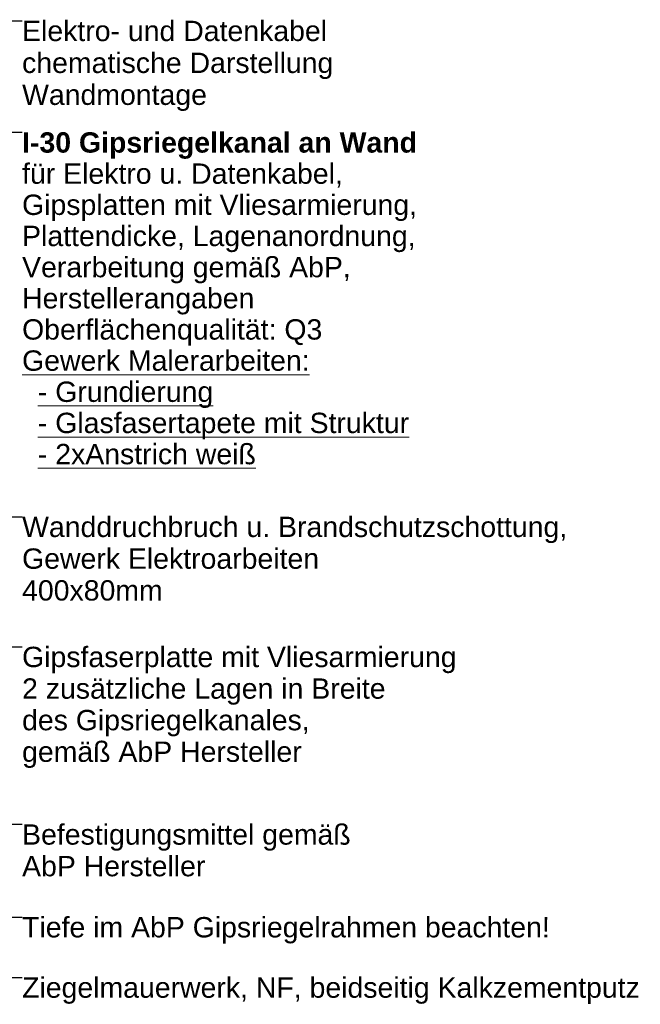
# Model space of a CAD drawing. Header units: metres. Extents: x -0.7 to 35.4, y 5.7 to 9.1.
# Tile 22 of 47: x 16.131 to 16.68, y 5.706 to 6.577. Entities that reach past the tile are written whole.
import ezdxf

# ---------------------------------------------------------------- set-up
doc = ezdxf.new("R2010")
doc.units = ezdxf.units.M
doc.header["$MEASUREMENT"] = 0
doc.layers.add('152 - Bemaßung_ Beschriftung.Ausbau', color=7, linetype='Continuous')
doc.styles.add('ERSTELLTER_STIL_1', font='txt')
doc.styles.add('ERSTELLTER_STIL_2', font='txt')
doc.dimstyles.new('ERSTELLTER_STIL__3', dxfattribs={"dimtxt": 0.18, "dimasz": 0.00912, "dimexe": 0.18, "dimexo": 0.0625, "dimgap": 0, "dimtad": 0, "dimtih": 1, "dimtoh": 1, "dimdec": 4, "dimzin": 0, "dimdsep": 46, "dimcen": 0.09, "dimadec": 0, "dimazin": 0, "dimtfac": 1, "dimtdec": 4, "dimtmove": 0, "dimatfit": 3, "dimldrblk": 'ARROWHEAD_11', "dimfxl": 1, "dimtolj": 1, "dimtzin": 0, "dimarcsym": 0})

# ---------------------------------------------------------------- blocks, each defined once
blk = doc.blocks.new('ARROWHEAD_11')
at = {"color": 0, "linetype": 'Continuous', "lineweight": 0}
blk.add_line((0, 0), (-1, 0), dxfattribs=at)
at = {"color": 0, "linetype": 'Continuous', "lineweight": 0, "const_width": 0.25, "flags": 128}
blk.add_lwpolyline([(-0.125, 0, 1), (0.125, 0, 1)], format="xyb", close=True, dxfattribs=at)

msp = doc.modelspace()

# ---------------------------------------------------------------- texts
at = {"layer": '152 - Bemaßung_ Beschriftung.Ausbau', "color": 7, "linetype": 'Continuous', "lineweight": 9, "char_height": 0.018, "attachment_point": 1}
for s, insert, line_spacing_factor, style in [('\\A1;{\\pql;\\fArial|b0|i0|c0|p38;Elektro- und Datenkabel\\P\\pql;\\fArial|b0|i0|c0|p38;chematische Darstellung\\P\\pql;\\fArial|b0|i0|c0|p38;Wandmontage}', (16.13359, 6.57615), 0.941445, 'ERSTELLTER_STIL_1'), ('\\A1;{\\pql;\\fArial|b1|i0|c0|p38;I-30 Gipsriegelkana\\fArial|b1|i0|c0|p38;l an Wand\\P\\pql;\\fArial|b0|i0|c0|p38;für Elektro u. Datenkabel,\\P\\pql;\\fArial|b0|i0|c0|p38;Gipsplatten mit Vliesarmierung,\\P\\pql;\\fArial|b0|i0|c0|p38;Plattendicke, Lagenanordnung,\\P\\pql;\\fArial|b0|i0|c0|p38;Verarbeitung gemäß AbP,\\P\\pql;\\fArial|b0|i0|c0|p38;Herstellerangaben\\P\\pql;\\fArial|b0|i0|c0|p38;Oberflächenqualität: Q3\\P\\pql;\\fArial|b0|i0|c0|p38;\\L\\LGewerk Malerarbeiten:\\P\\pql;\\fArial|b0|i0|c0|p38;  - Grundierung\\P\\pql;\\fArial|b0|i0|c0|p38;  - Glasfasertapete mit Struktur\\P\\pql;\\fArial|b0|i0|c0|p38;  - 2xAnstrich weiß}', (16.13359, 6.47743), 0.919065, 'ERSTELLTER_STIL_2'), ('\\A1;{\\pql;\\fArial|b0|i0|c0|p38;Wanddruchbruch u. Brandschutzschott\\fArial|b0|i0|c0|p38;ung\\fArial|b0|i0|c0|p38;,\\P\\pql;\\fArial|b0|i0|c0|p38;Gewerk Elektroarbeiten\\P\\pql;\\fArial|b0|i0|c0|p38;400x80mm}', (16.13359, 6.13724), 0.936803, 'ERSTELLTER_STIL_1'), ('\\A1;{\\pql;\\fArial|b0|i0|c0|p38;Gips\\fArial|b0|i0|c0|p38;faser\\fArial|b0|i0|c0|p38;platte mit Vliesarmierung\\P\\pql;\\fArial|b0|i0|c0|p38;2 zusätzliche Lagen in Breite\\P\\pql;\\fArial|b0|i0|c0|p38;des Gipsriegelkanales,\\P\\pql;\\fArial|b0|i0|c0|p38;gemäß AbP Hersteller}', (16.13359, 6.02211), 0.931677, 'ERSTELLTER_STIL_1'), ('\\A1;{\\pql;\\fArial|b0|i0|c0|p38;Befestigungsmittel gemäß\\P\\pql;\\fArial|b0|i0|c0|p38;AbP Hersteller}', (16.13359, 5.86499), 0.93321, 'ERSTELLTER_STIL_1')]:
    msp.add_mtext(s, dxfattribs=dict(at, insert=insert, line_spacing_factor=line_spacing_factor, style=style))
at = {"layer": '152 - Bemaßung_ Beschriftung.Ausbau', "color": 7, "linetype": 'Continuous', "lineweight": 9, "char_height": 0.018, "attachment_point": 1, "style": 'ERSTELLTER_STIL_1'}
for s, insert in [('\\A1;{\\pql;\\fArial|b0|i0|c0|p38;Tiefe \\fArial|b0|i0|c0|p38;im AbP \\fArial|b0|i0|c0|p38;Gipsriegelrahmen beachten!}', (16.13359, 5.7829)), ('\\A1;{\\pql;\\fArial|b0|i0|c0|p38;Ziegelmauerwerk, NF, beidseitig Kalkzementputz}', (16.13359, 5.7295))]:
    msp.add_mtext(s, dxfattribs=dict(at, insert=insert))

# ---------------------------------------------------------------- leaders
at = {"layer": '152 - Bemaßung_ Beschriftung.Ausbau', "color": 7, "linetype": 'Continuous', "lineweight": 9, "annotation_type": 0, "has_hookline": 1, "hookline_direction": 0}
for points, text_width in [([(15.85758, 6.47022), (15.96762, 6.57615), (16.13359, 6.57615)], 0.2724), ([(15.9061, 6.45283), (15.93482, 6.47743), (16.13359, 6.47743)], 0.34578), ([(15.73749, 6.04719), (15.83165, 6.13724), (16.13359, 6.13724)], 0.47925), ([(15.72074, 5.96918), (15.7577, 6.02211), (16.13359, 6.02211)], 0.3813), ([(15.88823, 5.94996), (15.96907, 5.86499), (16.13359, 5.86499)], 0.28784), ([(15.8236, 5.80948), (15.84606, 5.7829), (16.13359, 5.7829)], 0.46372), ([(15.64944, 5.79157), (15.67811, 5.7295), (16.13359, 5.7295)], 0.54491)]:
    msp.add_leader(points, dimstyle='ERSTELLTER_STIL__3', dxfattribs=dict(at, text_width=text_width))

doc.saveas('drawing.dxf')
